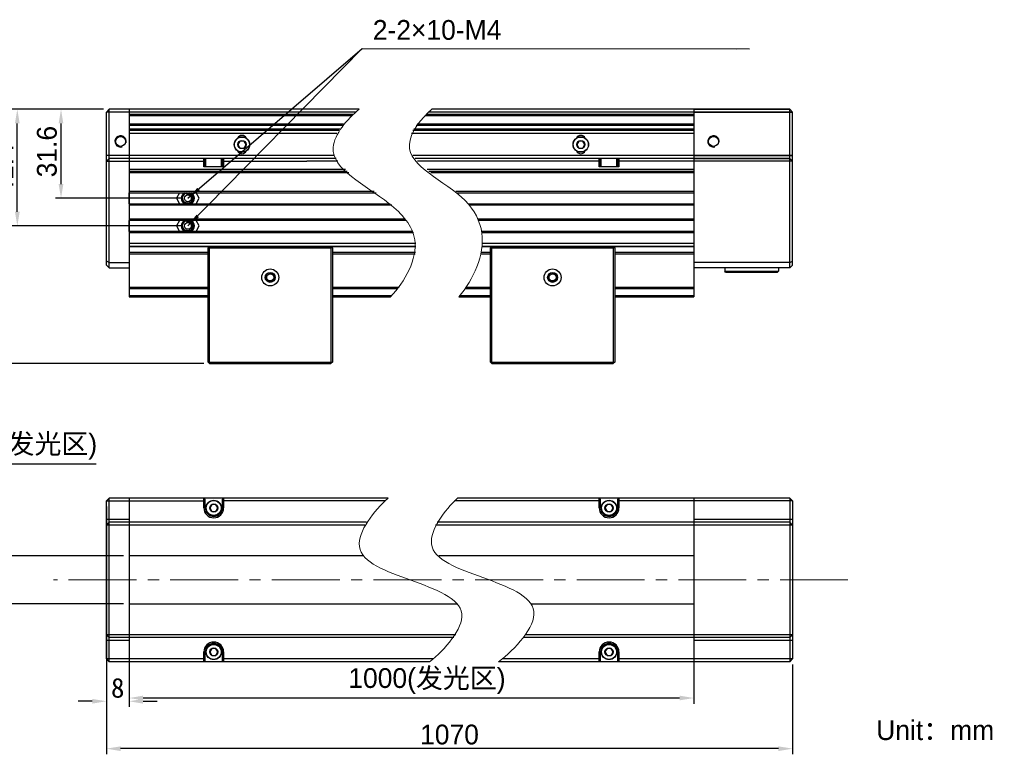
# Model space of a CAD drawing. Header units: millimetres. Extents: x 36 to 301, y 54 to 189.
# Tile 2 of 2: x 127 to 301, y 54 to 185. Entities that reach past the tile are written whole.
import ezdxf

# ---------------------------------------------------------------- set-up
doc = ezdxf.new("R2010")
doc.units = ezdxf.units.MM
doc.header["$PDSIZE"] = -5
doc.linetypes.add('点画线', pattern=[18, 12, -2, 2, -2])
for name, color, linetype, lineweight in [('中心线层', 1, '点画线', 18), ('标注', 3, 'Continuous', 25), ('粗实线', 7, 'Continuous', 30), ('细实线', 7, 'Continuous', 15)]:
    doc.layers.add(name, color=color, linetype=linetype, lineweight=lineweight)
doc.dimstyles.new('CST Standard', dxfattribs={"dimtxt": 3.5, "dimasz": 2.5, "dimexe": 1, "dimexo": 1, "dimgap": 0.6, "dimtad": 1, "dimtoh": 1, "dimdsep": 46, "dimtxsty": 'Standard', "dimcen": -2.5, "dimdle": 5, "dimadec": 1, "dimazin": 2, "dimtfac": 1, "dimtofl": 0, "dimtmove": 0, "dimatfit": 0, "dimfxl": 1, "dimtolj": 1, "dimarcsym": 0})

# ---------------------------------------------------------------- blocks, each defined once
blk = doc.blocks.new('*X1')
at = {"layer": 'Defpoints', "color": 0}
for p in [(119.39, 89.58), (145.99, 89.58), (145.99, 81.08)]:
    blk.add_point(p, dxfattribs=at)
at = {"layer": '标注', "color": 9, "linetype": 'Continuous', "lineweight": -2, "ltscale": 3}
for p, q in [((117.29, 92.08), (117.29, 105.93)), ((117.29, 105.93), (140.16, 105.93)), ((117.29, 78.58), (117.29, 76.08))]:
    blk.add_line(p, q, dxfattribs=at)
at = {"layer": '标注', "color": 0, "linetype": 'Continuous', "lineweight": -2, "ltscale": 3}
for p, q in [((144.99, 89.58), (116.29, 89.58)), ((144.99, 81.08), (116.29, 81.08))]:
    blk.add_line(p, q, dxfattribs=at)
at = {"layer": '标注', "color": 9}
for points in [[(116.88, 92.08), (117.71, 92.08), (117.29, 89.58)], [(117.71, 78.58), (116.88, 78.58), (117.29, 81.08)]]:
    blk.add_solid(points, dxfattribs=at)
at = {"layer": '标注', "color": 7, "insert": (129.03, 108.94), "char_height": 3.5, "attachment_point": 5}
blk.add_mtext('\\A1;{\\fFZLanTingHei-R-GBK|b0|i0|c134|p2;\\C0;17(发光区)}', dxfattribs=at)
blk = doc.blocks.new('*X2')
at = {"layer": 'Defpoints', "color": 0}
for p in [(145.99, 89.58), (245.99, 89.58), (145.99, 64.4)]:
    blk.add_point(p, dxfattribs=at)
at = {"layer": '标注', "color": 0, "linetype": 'Continuous', "lineweight": -2, "ltscale": 3}
for p, q in [((145.99, 88.58), (145.99, 63.4)), ((245.99, 88.58), (245.99, 63.4))]:
    blk.add_line(p, q, dxfattribs=at)
at = {"layer": '标注', "color": 9, "linetype": 'Continuous', "lineweight": -2, "ltscale": 3}
blk.add_line((243.49, 64.4), (148.49, 64.4), dxfattribs=at)
at = {"layer": '标注', "color": 9}
for points in [[(148.49, 64.82), (148.49, 63.99), (145.99, 64.4)], [(243.49, 63.99), (243.49, 64.82), (245.99, 64.4)]]:
    blk.add_solid(points, dxfattribs=at)
at = {"layer": '标注', "color": 7, "insert": (198.75, 67.41), "char_height": 3.5, "attachment_point": 5}
blk.add_mtext('\\A1;{\\fFZLanTingHei-R-GBK|b0|i0|c134|p2;\\C0;1000(发光区)}', dxfattribs=at)
blk = doc.blocks.new('*X3')
at = {"layer": 'Defpoints', "color": 0}
for p in [(126.21, 168.73), (142.49, 168.73), (156.41, 148.06)]:
    blk.add_point(p, dxfattribs=at)
at = {"layer": '标注', "color": 0, "linetype": 'Continuous', "lineweight": -2, "ltscale": 3}
for p, q in [((141.49, 168.73), (125.21, 168.73)), ((155.41, 148.06), (125.21, 148.06))]:
    blk.add_line(p, q, dxfattribs=at)
at = {"layer": '标注', "color": 9, "linetype": 'Continuous', "lineweight": -2, "ltscale": 3}
blk.add_line((126.21, 150.56), (126.21, 166.23), dxfattribs=at)
at = {"layer": '标注', "color": 9}
for points in [[(126.63, 166.23), (125.79, 166.23), (126.21, 168.73)], [(125.79, 150.56), (126.63, 150.56), (126.21, 148.06)]]:
    blk.add_solid(points, dxfattribs=at)
at = {"layer": '标注', "color": 7, "insert": (123.75, 158.13), "char_height": 3.5, "attachment_point": 5, "rotation": 90}
blk.add_mtext('\\A1;\\A1;{\\fFZLanTingHei-R-GBK|b0|i0|c134|p2;\\C0;41.4}', dxfattribs=at)
blk = doc.blocks.new('*X4')
at = {"layer": 'Defpoints', "color": 0}
for p in [(142.49, 168.73), (119.24, 123.68), (160.24, 123.68)]:
    blk.add_point(p, dxfattribs=at)
at = {"layer": '标注', "color": 0, "linetype": 'Continuous', "lineweight": -2, "ltscale": 3}
for p, q in [((141.49, 168.73), (118.24, 168.73)), ((159.24, 123.68), (118.24, 123.68))]:
    blk.add_line(p, q, dxfattribs=at)
at = {"layer": '标注', "color": 9, "linetype": 'Continuous', "lineweight": -2, "ltscale": 3}
blk.add_line((119.24, 166.23), (119.24, 126.18), dxfattribs=at)
at = {"layer": '标注', "color": 9}
for points in [[(119.65, 166.23), (118.82, 166.23), (119.24, 168.73)], [(118.82, 126.18), (119.65, 126.18), (119.24, 123.68)]]:
    blk.add_solid(points, dxfattribs=at)
at = {"layer": '标注', "color": 7, "insert": (116.74, 148.52), "char_height": 3.5, "attachment_point": 5, "rotation": 90}
blk.add_mtext('\\A1;\\A1;{\\fFZLanTingHei-R-GBK|b0|i0|c134|p2;\\C0;90.1}', dxfattribs=at)
blk = doc.blocks.new('*X5')
at = {"layer": 'Defpoints', "color": 0}
for p in [(133.95, 168.73), (142.49, 168.73), (156.41, 152.96)]:
    blk.add_point(p, dxfattribs=at)
at = {"layer": '标注', "color": 0, "linetype": 'Continuous', "lineweight": -2, "ltscale": 3}
for p, q in [((141.49, 168.73), (132.95, 168.73)), ((155.41, 152.96), (132.95, 152.96))]:
    blk.add_line(p, q, dxfattribs=at)
at = {"layer": '标注', "color": 9, "linetype": 'Continuous', "lineweight": -2, "ltscale": 3}
blk.add_line((133.95, 155.46), (133.95, 166.23), dxfattribs=at)
at = {"layer": '标注', "color": 9}
for points in [[(134.36, 166.23), (133.53, 166.23), (133.95, 168.73)], [(133.53, 155.46), (134.36, 155.46), (133.95, 152.96)]]:
    blk.add_solid(points, dxfattribs=at)
at = {"layer": '标注', "color": 7, "insert": (131.46, 161.23), "char_height": 3.5, "attachment_point": 5, "rotation": 90}
blk.add_mtext('\\A1;\\A1;{\\fFZLanTingHei-R-GBK|b0|i0|c134|p2;\\C0;31.6}', dxfattribs=at)
blk = doc.blocks.new('*X6')
at = {"layer": '标注', "linetype": 'Continuous', "ltscale": 3}
blk.add_hatch(color=9, dxfattribs=at).paths.add_polyline_path([(156.41, 148.06), (157.94, 150.06), (158.39, 149.62)], flags=0)
at = {"layer": '标注', "color": 9, "linetype": 'Continuous', "ltscale": 3}
for p, q in [((156.41, 148.06), (187.25, 179.5)), ((187.25, 179.5), (255.87, 179.42))]:
    blk.add_line(p, q, dxfattribs=at)
at = {"layer": '标注', "color": 7, "ltscale": 3}
blk.add_line((255.87, 179.42), (255.87, 179.42), dxfattribs=at)
blk = doc.blocks.new('*X7')
at = {"layer": '标注', "linetype": 'Continuous', "ltscale": 3}
blk.add_hatch(color=9, dxfattribs=at).paths.add_polyline_path([(156.41, 152.96), (158.1, 154.82), (158.51, 154.35)], flags=0)
at = {"layer": '标注', "color": 9, "linetype": 'Continuous', "ltscale": 3}
for p, q in [((156.41, 152.96), (187.25, 179.5)), ((187.25, 179.5), (253.62, 179.42))]:
    blk.add_line(p, q, dxfattribs=at)
at = {"layer": '标注', "color": 7, "ltscale": 3}
blk.add_line((253.62, 179.42), (253.62, 179.42), dxfattribs=at)
blk = doc.blocks.new('*X8')
at = {"layer": 'Defpoints', "color": 0}
for p in [(141.99, 99.33), (263.49, 71.33), (141.99, 55.43)]:
    blk.add_point(p, dxfattribs=at)
at = {"layer": '标注', "color": 0, "linetype": 'Continuous', "lineweight": -2, "ltscale": 3}
for p, q in [((141.99, 98.33), (141.99, 54.43)), ((263.49, 70.33), (263.49, 54.43))]:
    blk.add_line(p, q, dxfattribs=at)
at = {"layer": '标注', "color": 9, "linetype": 'Continuous', "lineweight": -2, "ltscale": 3}
blk.add_line((260.99, 55.43), (144.49, 55.43), dxfattribs=at)
at = {"layer": '标注', "color": 9}
for points in [[(144.49, 55.84), (144.49, 55.01), (141.99, 55.43)], [(260.99, 55.01), (260.99, 55.84), (263.49, 55.43)]]:
    blk.add_solid(points, dxfattribs=at)
at = {"layer": '标注', "color": 7, "insert": (202.74, 57.91), "char_height": 3.5, "attachment_point": 5}
blk.add_mtext('\\A1;{\\fFZLanTingHei-R-GBK|b0|i0|c134|p2;\\C0;1070}', dxfattribs=at)
blk = doc.blocks.new('*X12')
at = {"layer": 'Defpoints', "color": 0}
for p in [(141.99, 71.33), (145.99, 71.33), (141.99, 63.83)]:
    blk.add_point(p, dxfattribs=at)
at = {"layer": '标注', "color": 0, "linetype": 'Continuous', "lineweight": -2, "ltscale": 3}
for p, q in [((141.99, 70.33), (141.99, 62.83)), ((145.99, 70.33), (145.99, 62.83))]:
    blk.add_line(p, q, dxfattribs=at)
at = {"layer": '标注', "color": 9, "linetype": 'Continuous', "lineweight": -2, "ltscale": 3}
for p, q in [((139.49, 63.83), (136.99, 63.83)), ((148.49, 63.83), (150.99, 63.83))]:
    blk.add_line(p, q, dxfattribs=at)
at = {"layer": '标注', "color": 9}
for points in [[(139.49, 63.41), (139.49, 64.24), (141.99, 63.83)], [(148.49, 64.24), (148.49, 63.41), (145.99, 63.83)]]:
    blk.add_solid(points, dxfattribs=at)
at = {"layer": '标注', "color": 7, "insert": (143.99, 66.18), "char_height": 3.5, "attachment_point": 5}
blk.add_mtext('\\A1;8', dxfattribs=at)

msp = doc.modelspace()

# ---------------------------------------------------------------- linework, layer by layer
at = {"layer": '中心线层', "color": 0}
msp.add_line((273.2989, 85.3263), (132.6183, 85.3263), dxfattribs=at)
at = {"layer": '标注', "color": 0, "ltscale": 3}
for p, q in [((145.9923, 151.981), (145.9923, 153.931)), ((145.9923, 147.081), (145.9923, 149.031))]:
    msp.add_line(p, q, dxfattribs=at)
at = {"layer": '粗实线', "color": 0, "linetype": 'Continuous'}
for p, q in [((141.9923, 168.231), (142.4923, 168.731)), ((141.9923, 141.1048), (141.9923, 168.231)), ((186.1466, 168.231), (141.9923, 168.231)), ((142.4923, 140.6048), (142.4923, 168.731)), ((186.7517, 168.731), (142.4923, 168.731)), ((145.9923, 168.731), (145.9923, 135.481)), ((145.9923, 167.856), (185.7167, 167.856)), ((145.9923, 167.606), (185.4416, 167.606)), ((198.3938, 167.606), (245.9923, 167.606)), ((198.6536, 167.856), (245.9923, 167.856)), ((263.4923, 168.231), (199.0608, 168.231)), ((262.9923, 168.731), (199.6358, 168.731)), ((245.9923, 168.731), (245.9923, 135.481)), ((183.9865, 166.106), (145.9923, 166.106)), ((183.7778, 165.856), (145.9923, 165.856)), ((245.9923, 165.856), (196.8472, 165.856)), ((245.9923, 166.106), (197.0375, 166.106)), ((183.3008, 165.231), (145.9923, 165.231)), ((183.1287, 164.981), (145.9923, 164.981)), ((145.9923, 164.481), (182.8181, 164.481)), ((195.9923, 164.481), (245.9923, 164.481)), ((245.9923, 164.981), (196.2695, 164.981)), ((245.9923, 165.231), (196.42, 165.231)), ((165.6335, 163.1062), (165.2748, 162.4848)), ((165.2748, 162.4848), (165.6335, 161.8634)), ((166.351, 163.1062), (165.6335, 163.1062)), ((166.7098, 162.4848), (166.351, 163.1062)), ((166.351, 161.8634), (166.7098, 162.4848)), ((225.6335, 163.1062), (225.2748, 162.4848)), ((225.2748, 162.4848), (225.6335, 161.8634)), ((226.351, 163.1062), (225.6335, 163.1062)), ((226.7098, 162.4848), (226.351, 163.1062)), ((226.351, 161.8634), (226.7098, 162.4848)), ((182.3885, 160.531), (141.9923, 160.531)), ((165.6335, 161.8634), (166.351, 161.8634)), ((263.4923, 160.531), (196.2569, 160.531)), ((225.6335, 161.8634), (226.351, 161.8634)), ((141.9923, 159.531), (142.4923, 160.031)), ((141.9923, 159.531), (159.4923, 159.531)), ((159.6673, 160.031), (142.4923, 160.031)), ((159.2423, 158.531), (159.2423, 160.031)), ((159.4923, 159.781), (159.2423, 160.031)), ((159.4923, 158.531), (159.4923, 159.781)), ((159.4923, 159.781), (159.6173, 159.781)), ((159.6173, 159.981), (159.6673, 160.031)), ((159.6173, 158.531), (159.6173, 159.981)), ((162.3673, 159.981), (159.6173, 159.981)), ((162.3173, 160.031), (159.6673, 160.031)), ((177.3173, 160.031), (162.3173, 160.031)), ((162.3673, 159.981), (162.3173, 160.031)), ((162.3673, 158.531), (162.3673, 159.981)), ((162.3673, 159.781), (162.4923, 159.781)), ((162.4923, 159.781), (162.7423, 160.031)), ((162.4923, 159.781), (162.4923, 158.531)), ((162.4923, 159.531), (177.4923, 159.531)), ((162.7423, 160.031), (162.7423, 158.531)), ((182.6453, 160.031), (177.3173, 160.031)), ((182.9717, 159.531), (177.4923, 159.531)), ((214.6673, 160.031), (196.6333, 160.031)), ((214.4923, 159.531), (197.0799, 159.531)), ((229.4923, 159.531), (214.4923, 159.531)), ((229.6673, 160.031), (214.6673, 160.031)), ((229.4923, 159.781), (229.2423, 160.031)), ((229.2423, 158.531), (229.2423, 160.031)), ((229.4923, 159.781), (229.6173, 159.781)), ((229.4923, 158.531), (229.4923, 159.781)), ((229.6173, 159.981), (229.6673, 160.031)), ((232.3673, 159.981), (229.6173, 159.981)), ((229.6173, 158.531), (229.6173, 159.981)), ((232.3173, 160.031), (229.6673, 160.031)), ((232.3673, 159.981), (232.3173, 160.031)), ((262.9923, 160.031), (232.3173, 160.031)), ((232.3673, 158.531), (232.3673, 159.981)), ((232.3673, 159.781), (232.4923, 159.781)), ((232.4923, 159.781), (232.7423, 160.031)), ((232.4923, 159.781), (232.4923, 158.531)), ((263.4923, 159.531), (232.4923, 159.531)), ((232.7423, 160.031), (232.7423, 158.531)), ((184.3297, 158.031), (145.9923, 158.031)), ((145.9923, 157.781), (184.6044, 157.781)), ((145.9923, 157.531), (184.8909, 157.531)), ((162.7423, 158.531), (159.2423, 158.531)), ((245.9923, 158.031), (198.7648, 158.031)), ((199.0838, 157.781), (245.9923, 157.781)), ((199.4103, 157.531), (245.9923, 157.531)), ((232.7423, 158.531), (229.2423, 158.531)), ((189.3789, 154.181), (145.9923, 154.181)), ((145.9923, 153.931), (189.7249, 153.931)), ((245.9923, 154.181), (203.8599, 154.181)), ((204.1565, 153.931), (245.9923, 153.931)), ((145.9923, 151.981), (192.2449, 151.981)), ((192.5354, 151.731), (145.9923, 151.731)), ((206.12, 151.981), (245.9923, 151.981)), ((245.9923, 151.731), (206.3242, 151.731)), ((194.901, 149.281), (145.9923, 149.281)), ((195.0912, 149.031), (145.9923, 149.031)), ((245.9923, 149.281), (207.8328, 149.281)), ((245.9923, 149.031), (207.9409, 149.031)), ((196.234, 147.081), (145.9923, 147.081)), ((196.336, 146.831), (145.9923, 146.831)), ((245.9923, 147.081), (208.52, 147.081)), ((245.9923, 146.831), (208.5615, 146.831)), ((145.9923, 144.981), (196.7689, 144.981)), ((208.653, 144.981), (245.9923, 144.981)), ((145.9923, 144.481), (196.7921, 144.481)), ((160.1584, 144.3472), (145.9923, 144.3472)), ((145.9923, 143.381), (159.9923, 143.381)), ((145.9923, 143.131), (159.9923, 143.131)), ((160.2423, 144.431), (159.9923, 144.181)), ((159.9923, 123.931), (159.9923, 144.181)), ((160.2423, 144.181), (160.1173, 144.306)), ((160.2423, 144.431), (181.7423, 144.431)), ((160.2423, 123.931), (160.2423, 144.181)), ((160.2423, 144.181), (181.7423, 144.181)), ((181.7423, 144.431), (181.9923, 144.181)), ((181.8673, 144.306), (181.7423, 144.181)), ((181.7423, 144.181), (181.7423, 123.931)), ((196.7921, 144.3472), (181.8262, 144.3472)), ((181.9923, 144.181), (181.9923, 123.931)), ((181.9923, 143.381), (196.7192, 143.381)), ((181.9923, 143.131), (196.6805, 143.131)), ((208.4058, 143.131), (209.9923, 143.131)), ((208.4573, 143.381), (209.9923, 143.381)), ((210.1584, 144.3472), (208.604, 144.3472)), ((208.6175, 144.481), (245.9923, 144.481)), ((210.2423, 144.431), (209.9923, 144.181)), ((209.9923, 123.931), (209.9923, 144.181)), ((210.2423, 144.181), (210.1173, 144.306)), ((210.2423, 144.431), (231.7423, 144.431)), ((210.2423, 144.181), (231.7423, 144.181)), ((210.2423, 123.931), (210.2423, 144.181)), ((231.7423, 144.431), (231.9923, 144.181)), ((231.8673, 144.306), (231.7423, 144.181)), ((231.7423, 144.181), (231.7423, 123.931)), ((245.9923, 144.3472), (231.8262, 144.3472)), ((231.9923, 144.181), (231.9923, 123.931)), ((231.9923, 143.381), (245.9923, 143.381)), ((231.9923, 143.131), (245.9923, 143.131)), ((142.4923, 141.6048), (141.9923, 141.8119)), ((142.4923, 141.6048), (145.9923, 141.6048)), ((142.4923, 140.6048), (141.9923, 141.1048)), ((142.4923, 140.6048), (145.9923, 140.6048)), ((145.9923, 137.231), (159.9923, 137.231)), ((145.9923, 136.981), (159.9923, 136.981)), ((181.9923, 137.231), (193.8011, 137.231)), ((181.9923, 136.981), (193.6046, 136.981)), ((205.5545, 136.981), (209.9923, 136.981)), ((205.7275, 137.231), (209.9923, 137.231)), ((231.9923, 137.231), (245.9923, 137.231)), ((231.9923, 136.981), (245.9923, 136.981)), ((145.9923, 135.7223), (159.9923, 135.7223)), ((145.9923, 135.481), (159.9923, 135.481)), ((181.9923, 135.7223), (192.527, 135.7223)), ((181.9923, 135.481), (192.3034, 135.481)), ((204.4115, 135.481), (209.9923, 135.481)), ((204.6078, 135.7223), (209.9923, 135.7223)), ((231.9923, 135.7223), (245.9923, 135.7223)), ((231.9923, 135.481), (245.9923, 135.481)), ((159.9923, 123.931), (160.2423, 123.681)), ((160.2423, 123.931), (160.1173, 123.806)), ((160.2423, 123.931), (181.7423, 123.931)), ((181.9923, 123.931), (181.7423, 123.681)), ((181.8673, 123.806), (181.7423, 123.931)), ((209.9923, 123.931), (210.2423, 123.681)), ((210.2423, 123.931), (210.1173, 123.806)), ((210.2423, 123.931), (231.7423, 123.931)), ((231.8673, 123.806), (231.7423, 123.931)), ((231.9923, 123.931), (231.7423, 123.681)), ((160.2423, 123.681), (181.7423, 123.681)), ((210.2423, 123.681), (231.7423, 123.681)), ((141.9923, 99.3263), (142.4923, 99.8263)), ((142.4923, 70.8263), (142.4923, 99.8263)), ((191.8836, 99.8263), (142.4923, 99.8263)), ((145.9923, 99.8263), (145.9923, 70.8263)), ((159.2423, 98.0763), (159.2423, 99.8263)), ((159.4923, 99.5763), (159.2423, 99.8263)), ((159.4923, 98.0763), (159.4923, 99.5763)), ((162.4923, 99.5763), (162.7423, 99.8263)), ((162.4923, 99.5763), (162.4923, 98.0763)), ((162.7423, 99.8263), (162.7423, 98.0763)), ((262.9923, 99.8263), (204.1682, 99.8263)), ((229.4923, 99.5763), (229.2423, 99.8263)), ((229.2423, 98.0763), (229.2423, 99.8263)), ((229.4923, 98.0763), (229.4923, 99.5763)), ((232.4923, 99.5763), (232.7423, 99.8263)), ((232.4923, 99.5763), (232.4923, 98.0763)), ((232.7423, 99.8263), (232.7423, 98.0763)), ((245.9923, 99.8263), (245.9923, 70.8263)), ((263.4923, 99.3263), (262.9923, 99.8263)), ((262.9923, 99.8263), (262.9923, 70.8263)), ((141.9923, 71.3263), (141.9923, 99.3263)), ((141.9923, 99.3263), (159.4923, 99.3263)), ((159.2423, 98.0763), (159.4923, 98.0763)), ((160.6335, 98.6977), (160.2748, 98.0763)), ((160.2748, 98.0763), (160.6335, 97.455)), ((161.351, 98.6977), (160.6335, 98.6977)), ((161.7098, 98.0763), (161.351, 98.6977)), ((161.351, 97.455), (161.7098, 98.0763)), ((174.4923, 99.3263), (162.4923, 99.3263)), ((162.7423, 98.0763), (162.4923, 98.0763)), ((191.3365, 99.3263), (174.4923, 99.3263)), ((217.4923, 99.3263), (203.6448, 99.3263)), ((229.4923, 99.3263), (217.4923, 99.3263)), ((229.2423, 98.0763), (229.4923, 98.0763)), ((230.6335, 98.6977), (230.2748, 98.0763)), ((230.2748, 98.0763), (230.6335, 97.455)), ((231.351, 98.6977), (230.6335, 98.6977)), ((231.7098, 98.0763), (231.351, 98.6977)), ((231.351, 97.455), (231.7098, 98.0763)), ((263.4923, 99.3263), (232.4923, 99.3263)), ((232.7423, 98.0763), (232.4923, 98.0763)), ((263.4923, 99.3263), (263.4923, 71.3263)), ((145.9923, 96.0512), (141.9923, 96.0512)), ((160.6335, 97.455), (161.351, 97.455)), ((230.6335, 97.455), (231.351, 97.455)), ((263.4923, 96.0512), (245.9923, 96.0512)), ((141.9923, 95.0512), (142.4923, 95.5512)), ((187.7309, 95.0512), (141.9923, 95.0512)), ((188.0479, 95.5512), (142.4923, 95.5512)), ((263.4923, 95.0512), (200.2477, 95.0512)), ((262.9923, 95.5512), (200.5359, 95.5512)), ((263.4923, 95.0512), (262.9923, 95.5512)), ((187.597, 89.5763), (145.9923, 89.5763)), ((245.9923, 89.5763), (200.8248, 89.5763)), ((145.9923, 81.0763), (204.0394, 81.0763)), ((217.1755, 81.0763), (245.9923, 81.0763)), ((141.9923, 75.6015), (142.4923, 75.1015)), ((203.8792, 75.6015), (141.9923, 75.6015)), ((203.5285, 75.1015), (142.4923, 75.1015)), ((262.9923, 75.1015), (215.9588, 75.1015)), ((263.4923, 75.6015), (216.3409, 75.6015)), ((263.4923, 75.6015), (262.9923, 75.1015)), ((145.9923, 74.6015), (141.9923, 74.6015)), ((263.4923, 74.6015), (245.9923, 74.6015)), ((159.2423, 70.8263), (159.2423, 72.5763)), ((159.2423, 72.5763), (159.4923, 72.5763)), ((159.4923, 71.0763), (159.4923, 72.5763)), ((160.6335, 73.1977), (160.2748, 72.5763)), ((160.2748, 72.5763), (160.6335, 71.955)), ((161.351, 73.1977), (160.6335, 73.1977)), ((160.6335, 71.955), (161.351, 71.955)), ((161.7098, 72.5763), (161.351, 73.1977)), ((161.351, 71.955), (161.7098, 72.5763)), ((162.4923, 72.5763), (162.4923, 71.0763)), ((162.7423, 72.5763), (162.4923, 72.5763)), ((162.7423, 72.5763), (162.7423, 70.8263)), ((229.2423, 72.5763), (229.4923, 72.5763)), ((229.2423, 70.8263), (229.2423, 72.5763)), ((229.4923, 71.0763), (229.4923, 72.5763)), ((230.6335, 73.1977), (230.2748, 72.5763)), ((230.2748, 72.5763), (230.6335, 71.955)), ((231.351, 73.1977), (230.6335, 73.1977)), ((230.6335, 71.955), (231.351, 71.955)), ((231.7098, 72.5763), (231.351, 73.1977)), ((231.351, 71.955), (231.7098, 72.5763)), ((232.7423, 72.5763), (232.4923, 72.5763)), ((232.4923, 72.5763), (232.4923, 71.0763)), ((232.7423, 72.5763), (232.7423, 70.8263)), ((159.4923, 71.3263), (141.9923, 71.3263)), ((141.9923, 71.3263), (142.4923, 70.8263)), ((199.226, 70.8263), (142.4923, 70.8263)), ((159.2423, 70.8263), (159.4923, 71.0763)), ((174.4923, 71.3263), (162.4923, 71.3263)), ((162.7423, 70.8263), (162.4923, 71.0763)), ((194.2423, 71.3263), (174.4923, 71.3263)), ((199.8418, 71.3263), (194.2423, 71.3263)), ((262.9923, 70.8263), (211.4251, 70.8263)), ((214.4923, 71.3263), (212.0684, 71.3263)), ((229.4923, 71.3263), (214.4923, 71.3263)), ((229.2423, 70.8263), (229.4923, 71.0763)), ((263.4923, 71.3263), (232.4923, 71.3263)), ((232.7423, 70.8263), (232.4923, 71.0763)), ((263.4923, 71.3263), (262.9923, 70.8263))]:
    msp.add_line(p, q, dxfattribs=at)
at = {"layer": '粗实线', "color": 0}
for p, q in [((245.9923, 168.731), (262.9923, 168.731)), ((245.9923, 168.231), (263.4923, 168.231)), ((262.9923, 140.6048), (262.9923, 168.731)), ((263.4923, 168.231), (262.9923, 168.731)), ((263.4923, 141.1048), (263.4923, 168.231)), ((245.9923, 160.531), (263.4923, 160.531)), ((245.9923, 160.031), (262.9923, 160.031)), ((263.4923, 159.531), (245.9923, 159.5311)), ((263.4923, 159.531), (262.9923, 160.031)), ((154.9549, 153.931), (154.392, 152.956)), ((156.856, 153.8507), (156.8584, 153.8496)), ((158.4334, 152.956), (157.8705, 153.931)), ((154.392, 152.956), (154.9549, 151.981)), ((157.8705, 151.981), (158.4334, 152.956)), ((154.9549, 149.031), (154.392, 148.056)), ((156.856, 148.9507), (156.8584, 148.9496)), ((158.4334, 148.056), (157.8705, 149.031)), ((154.392, 148.056), (154.9549, 147.081)), ((157.8705, 147.081), (158.4334, 148.056)), ((262.9923, 141.6048), (245.9923, 141.6048)), ((262.9923, 141.6048), (263.4923, 141.8119)), ((262.9923, 140.6048), (245.9923, 140.6048)), ((251.4923, 140.6048), (251.4923, 140.0298)), ((251.6423, 139.8798), (251.4923, 140.0298)), ((251.4923, 140.0298), (260.9923, 140.0298)), ((251.6423, 139.8798), (260.8422, 139.8798)), ((260.8423, 139.8798), (260.9923, 140.0298)), ((260.9923, 140.6048), (260.9923, 140.0298)), ((262.9923, 140.6048), (263.4923, 141.1048))]:
    msp.add_line(p, q, dxfattribs=at)
for centre, radius in [((144.4923, 163.031), 0.875), ((249.4923, 163.031), 0.875), ((156.4127, 152.956), 0.6), ((156.4127, 148.056), 0.6)]:
    msp.add_circle(centre, radius, dxfattribs=at)
at = {"layer": '粗实线', "color": 0, "linetype": 'Continuous'}
for centre, radius in [((165.9923, 162.4848), 1.375), ((165.9923, 162.4848), 1.325), ((165.9923, 162.4848), 0.7175), ((225.9923, 162.4848), 1.375), ((225.9923, 162.4848), 1.325), ((225.9923, 162.4848), 0.7175), ((170.9923, 138.931), 1.5), ((170.9923, 138.931), 0.875), ((170.9923, 138.931), 0.625), ((220.9923, 138.931), 1.5), ((220.9923, 138.931), 0.875), ((220.9923, 138.931), 0.625), ((160.9923, 98.0763), 1.375), ((160.9923, 98.0763), 1.325), ((230.9923, 98.0763), 1.375), ((230.9923, 98.0763), 1.325), ((160.9923, 98.0763), 0.7175), ((230.9923, 98.0763), 0.7175), ((160.9923, 72.5763), 1.375), ((160.9923, 72.5763), 1.325), ((160.9923, 72.5763), 0.7175), ((230.9923, 72.5763), 1.375), ((230.9923, 72.5763), 1.325), ((230.9923, 72.5763), 0.7175)]:
    msp.add_circle(centre, radius, dxfattribs=at)
at = {"layer": '粗实线', "color": 0}
for centre, radius, start, end in [((144.4923, 163.031), 1, 345, 285), ((249.4923, 163.031), 1, 345, 285), ((156.4127, 152.956), 1.15, 122.023983, 237.976017), ((156.4127, 152.956), 1, 102.838567, 257.161433), ((156.4127, 152.956), 0.7873, 49.620725, 108.545457), ((156.4127, 152.956), 1, 282.838566, 77.161434), ((156.4448, 152.9412), 0.9981, 65.27709, 65.522589), ((156.4455, 152.9426), 0.9966, 63.094722, 65.277616), ((156.4119, 152.9552), 0.7884, 46.190852, 49.615885), ((156.4127, 152.956), 1.15, 302.023866, 57.976134), ((156.4127, 148.056), 1.15, 122.023982, 237.976018), ((156.4127, 148.056), 1, 102.83857, 257.161426), ((156.4127, 148.056), 0.7873, 49.620725, 108.545457), ((156.4127, 148.056), 1, 282.838569, 77.161433), ((156.4448, 148.0412), 0.9981, 65.27709, 65.522589), ((156.4455, 148.0426), 0.9966, 63.094722, 65.277616), ((156.4119, 148.0552), 0.7884, 46.190852, 49.615885), ((156.4127, 148.056), 1.15, 302.023866, 57.976134)]:
    msp.add_arc(centre, radius, start, end, dxfattribs=at)
at = {"layer": '粗实线', "color": 0, "linetype": 'Continuous'}
for centre, radius, start, end in [((165.9923, 163.231), 0.875, 26.571938, 153.428062), ((225.9923, 163.231), 0.875, 26.571938, 153.428062), ((165.9923, 161.731), 0.875, 205.655746, 334.344254), ((225.9923, 161.731), 0.875, 205.655746, 334.344254), ((160.9923, 98.0763), 1.75, 180, 0), ((160.9923, 98.0763), 1.5, 180, 0), ((230.9923, 98.0763), 1.75, 180, 360), ((230.9923, 98.0763), 1.5, 180, 360), ((160.9923, 72.5763), 1.75, 0, 180), ((160.9923, 72.5763), 1.5, 0, 180), ((230.9923, 72.5763), 1.75, 0, 180), ((230.9923, 72.5763), 1.5, 0, 180)]:
    msp.add_arc(centre, radius, start, end, dxfattribs=at)
at = {"layer": '粗实线', "color": 0}
for points, knots in [([(155.486, 152.956), (155.4829, 153.0373), (155.4983, 153.2013), (155.5841, 153.4323), (155.7262, 153.6339), (155.9147, 153.7927), (156.1203, 153.891), (156.262, 153.9231), (156.3246, 153.931)], [0, 0, 0, 0, 424.99099052, 849.98432093, 1274.99960678, 1700.0470265, 2125.11493875, 2454.08731703, 2454.08731703, 2454.08731703, 2454.08731703]), ([(156.1623, 153.7024), (156.1602, 153.7013), (156.1572, 153.6997), (156.1532, 153.6973), (156.1503, 153.6954), (156.1474, 153.6934), (156.1452, 153.6915), (156.1429, 153.6892), (156.1444, 153.6875), (156.1466, 153.6875), (156.1493, 153.6875), (156.1528, 153.688), (156.1562, 153.6886), (156.1608, 153.6894), (156.1665, 153.6907), (156.1757, 153.6928), (156.1872, 153.6955), (156.2056, 153.6999), (156.2286, 153.7051), (156.2564, 153.7107), (156.2844, 153.7155), (156.3125, 153.7195), (156.3313, 153.7216), (156.3407, 153.7225)], [0, 0, 0, 0, 251.08029865, 376.05544884, 500.33781147, 623.5706245, 743.54899609, 848.74129423, 894.10466645, 952.6102705, 1073.75390808, 1198.36719061, 1324.04283723, 1450.25205115, 1703.53162733, 1957.43173574, 2466.12262428, 2975.40691338, 3994.74066445, 5014.5270642, 6034.5047939, 7054.56753044, 8074.66347806, 8074.66347806, 8074.66347806, 8074.66347806]), ([(157.3736, 153.2329), (157.3493, 153.2886), (157.2903, 153.3958), (157.1733, 153.5368), (157.0313, 153.6528), (156.8693, 153.7384), (156.6933, 153.7893), (156.5106, 153.8022), (156.3296, 153.7754), (156.2157, 153.7309), (156.1623, 153.7024)], [0, 0, 0, 0, 402.67533456, 805.13869851, 1207.39619944, 1609.40845851, 2011.14833748, 2412.5911436, 2813.65409348, 3214.36446808, 3214.36446808, 3214.36446808, 3214.36446808]), ([(156.3407, 153.7225), (156.3959, 153.7276), (156.5077, 153.7274), (156.6716, 153.6929), (156.825, 153.6256), (156.916, 153.5607), (156.9577, 153.5242)], [0, 0, 0, 0, 429.20233583, 858.29146789, 1287.3116454, 1716.26944407, 1716.26944407, 1716.26944407, 1716.26944407]), ([(156.5717, 153.931), (156.5889, 153.9289), (156.6867, 153.9139), (156.7819, 153.8842), (156.856, 153.8507)], [0, 0, 0, 0, 169.815634, 969.1826114, 969.1826114, 969.1826114, 969.1826114]), ([(156.9577, 153.5242), (157.0382, 153.4536), (157.1714, 153.2774), (157.2238, 153.063), (157.2285, 152.956)], [0, 0, 0, 0, 483.90674862, 967.93585731, 967.93585731, 967.93585731, 967.93585731]), ([(157.2285, 152.956), (157.2309, 152.8991), (157.2239, 152.7844), (157.1779, 152.6186), (157.099, 152.4656), (156.9907, 152.3319), (156.8577, 152.2228), (156.7056, 152.1424), (156.5405, 152.0938), (156.3692, 152.0785), (156.1981, 152.097), (156.0339, 152.1482), (155.8826, 152.23), (155.7058, 152.375), (155.5416, 152.6153), (155.4903, 152.8426), (155.486, 152.956)], [0, 0, 0, 0, 339.48545597, 678.97854665, 1018.49991476, 1358.00803283, 1697.52517493, 2037.05481164, 2376.59702544, 2716.14887435, 3055.71001321, 3395.29603219, 3734.89816234, 4074.49684254, 4750.68995131, 5427.00899817, 5427.00899817, 5427.00899817, 5427.00899817]), ([(155.486, 148.056), (155.4829, 148.1373), (155.4983, 148.3013), (155.5841, 148.5323), (155.7262, 148.7339), (155.9147, 148.8927), (156.1203, 148.991), (156.262, 149.0231), (156.3246, 149.031)], [0, 0, 0, 0, 418.53565999, 837.07362433, 1255.63321062, 1674.22444269, 2092.83585602, 2416.81023995, 2416.81023995, 2416.81023995, 2416.81023995]), ([(156.1623, 148.8024), (156.1602, 148.8013), (156.1572, 148.7997), (156.1532, 148.7973), (156.1503, 148.7954), (156.1474, 148.7934), (156.1452, 148.7915), (156.1429, 148.7892), (156.1444, 148.7875), (156.1466, 148.7875), (156.1493, 148.7875), (156.1528, 148.788), (156.1562, 148.7886), (156.1608, 148.7894), (156.1665, 148.7907), (156.1757, 148.7928), (156.1872, 148.7955), (156.2056, 148.7999), (156.2286, 148.8051), (156.2564, 148.8107), (156.2844, 148.8155), (156.3125, 148.8195), (156.3313, 148.8216), (156.3407, 148.8225)], [0, 0, 0, 0, 247.36594897, 370.49228262, 492.93607744, 614.34584915, 732.54932391, 836.18546261, 880.87775299, 938.51785595, 1057.86935837, 1180.63917764, 1304.45564495, 1428.79778624, 1678.33047778, 1928.47452173, 2429.64010522, 2931.39031082, 3935.64457532, 4940.34479225, 5945.2335087, 6950.20597444, 7955.21115996, 7955.21115996, 7955.21115996, 7955.21115996]), ([(157.3736, 148.3329), (157.3493, 148.3886), (157.2903, 148.4958), (157.1733, 148.6368), (157.0313, 148.7528), (156.8693, 148.8384), (156.6933, 148.8893), (156.5106, 148.9022), (156.3296, 148.8754), (156.2157, 148.8309), (156.1623, 148.8024)], [0, 0, 0, 0, 396.64922767, 793.0896569, 1189.3273039, 1585.32337911, 1981.05115044, 2376.48629467, 2771.54726728, 3166.26094096, 3166.26094096, 3166.26094096, 3166.26094096]), ([(156.3407, 148.8225), (156.3959, 148.8276), (156.5077, 148.8274), (156.6716, 148.7929), (156.825, 148.7256), (156.916, 148.6607), (156.9577, 148.6242)], [0, 0, 0, 0, 422.75917027, 845.40683619, 1267.9865827, 1690.50488679, 1690.50488679, 1690.50488679, 1690.50488679]), ([(156.5717, 149.0311), (156.5889, 149.0289), (156.6867, 149.0139), (156.7819, 148.9842), (156.856, 148.9507)], [0, 0, 0, 0, 167.29213711, 954.63672918, 954.63672918, 954.63672918, 954.63672918]), ([(156.9577, 148.6242), (157.0382, 148.5536), (157.1714, 148.3774), (157.2238, 148.163), (157.2285, 148.056)], [0, 0, 0, 0, 476.71019616, 953.54093268, 953.54093268, 953.54093268, 953.54093268]), ([(157.2285, 148.056), (157.2309, 147.9991), (157.2239, 147.8844), (157.1779, 147.7186), (157.099, 147.5656), (156.9907, 147.4319), (156.8577, 147.3228), (156.7056, 147.2424), (156.5405, 147.1938), (156.3692, 147.1785), (156.1981, 147.197), (156.0339, 147.2482), (155.8826, 147.33), (155.7058, 147.475), (155.5416, 147.7153), (155.4903, 147.9426), (155.486, 148.056)], [0, 0, 0, 0, 334.42303131, 668.85358348, 1003.31199141, 1337.75734688, 1672.21159182, 2006.67814503, 2341.1570878, 2675.64552199, 3010.14310761, 3344.66520233, 3679.20316797, 4013.7377351, 4679.8474173, 5346.08115958, 5346.08115958, 5346.08115958, 5346.08115958])]:
    msp.add_open_spline(points, degree=3, knots=knots, dxfattribs=at)
at = {"layer": '细实线', "color": 0, "linetype": 'Continuous'}
for centre in [(170.9923, 138.931), (220.9923, 138.931)]:
    msp.add_arc(centre, 0.75, 165, 105, dxfattribs=at)
at = {"layer": '细实线', "color": 0, "ltscale": 3}
for points, knots in [([(186.7517, 168.731), (184.627, 167.0274), (178.3744, 159.5793), (191.1639, 153.9103), (198.7476, 145.1239), (194.8141, 138.157), (192.3034, 135.481)], [0, 0, 0, 0, 402.91408154, 1093.21045818, 1482.19169356, 2025.06927471, 2025.06927471, 2025.06927471, 2025.06927471]), ([(199.6358, 168.731), (197.7406, 167.1338), (191.9688, 159.7424), (204.9233, 155.114), (210.0953, 145.2336), (206.9598, 138.5734), (204.4115, 135.481)], [0, 0, 0, 0, 398.63621031, 1149.32505301, 1495.78054619, 2140.27415889, 2140.27415889, 2140.27415889, 2140.27415889]), ([(191.8836, 99.8263), (189.4035, 97.6153), (183.1963, 89.7912), (195.838, 85.3179), (208.6959, 80.6006), (201.8941, 72.9401), (199.226, 70.8263)], [0, 0, 0, 0, 420.89230848, 881.90563502, 1336.7988508, 1767.99953845, 1767.99953845, 1767.99953845, 1767.99953845]), ([(204.1682, 99.8263), (201.8908, 97.7042), (196.1684, 90.0893), (208.6445, 85.8276), (221.6839, 80.8767), (214.3206, 73.022), (211.4251, 70.8263)], [0, 0, 0, 0, 422.43493794, 915.00880767, 1403.6865115, 1896.82999978, 1896.82999978, 1896.82999978, 1896.82999978])]:
    msp.add_open_spline(points, degree=3, knots=knots, dxfattribs=at)

# ---------------------------------------------------------------- block references
at = {"layer": '标注', "color": 0, "ltscale": 3}
for name in ['*X6', '*X7']:
    msp.add_blockref(name, (0, 0), dxfattribs=at)

# ---------------------------------------------------------------- texts
at = {"layer": '标注', "color": 0, "ltscale": 3, "insert": (189.1607, 184.5453), "char_height": 3.5, "width": 115.974084, "attachment_point": 1}
msp.add_mtext('{\\fFZLanTingHei-R-GBK|b0|i0|c134|p2;2-2×10-M4}', dxfattribs=at)
at = {"layer": '标注', "ltscale": 3, "insert": (278.3026, 60.4556), "char_height": 3.5, "width": 55.615857, "attachment_point": 1}
msp.add_mtext('{\\fFZLanTingHei-R-GBK|b0|i0|c134|p2;\\C0;Unit：mm}', dxfattribs=at)

# ---------------------------------------------------------------- dimensions: what is measured, and where the dimension line sits
at = {"layer": '标注', "color": 0, "ltscale": 3}
for base, p1, p2, angle, text, override, picture, middle in [((119.236, 123.681), (142.4923, 168.731), (160.2423, 123.681), 270, '\\A1;{\\fFZLanTingHei-R-GBK|b0|i0|c134|p2;\\C0;<>}', {"dimdec": 1, "dimlfac": 2, "dimtxsty": 'Standard', "dimsah": 1, "dimclrd": 9, "dimclrt": 7, "dimtzin": 8}, '*X4', (119.236, 148.5224)), ((126.20863363, 168.7310494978), (156.4127140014, 148.0560494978), (142.4922898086, 168.7310494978), 90, '\\A1;{\\fFZLanTingHei-R-GBK|b0|i0|c134|p2;\\C0;<>}', {"dimdec": 1, "dimlfac": 2, "dimtxsty": 'Standard', "dimsah": 1, "dimclrd": 9, "dimclrt": 7, "dimtzin": 8}, '*X3', (126.20863363, 158.1316970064)), ((133.9474476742, 168.7310494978), (156.4127140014, 152.9560494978), (142.4922898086, 168.7310494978), 90, '\\A1;{\\fFZLanTingHei-R-GBK|b0|i0|c134|p2;\\C0;<>}', {"dimdec": 1, "dimlfac": 2, "dimtxsty": 'Standard', "dimsah": 1, "dimclrd": 9, "dimclrt": 7, "dimtzin": 8}, '*X5', (133.9474476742, 161.2310494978)), ((117.2948, 89.5763), (145.9923, 81.0763), (145.9923, 89.5763), 90, '{\\fFZLanTingHei-R-GBK|b0|i0|c134|p2;\\C0;17(发光区)}', {"dimlfac": 2, "dimtxsty": 'Standard', "dimsah": 1, "dimclrd": 9, "dimclrt": 7, "dimtzin": 0}, '*X1', (129.027, 105.927))]:
    dim = msp.add_linear_dim(base=base, p1=p1, p2=p2, angle=angle, text=text, dimstyle='CST Standard', override=override, dxfattribs=at)
    dim.commit()
    dim.dimension.update_dxf_attribs({"geometry": picture, "text_midpoint": middle, "dimtype": 160})
dim = msp.add_linear_dim(base=(141.9923, 55.4256), p1=(263.4923, 71.3263), p2=(141.9923, 99.3263), text='{\\fFZLanTingHei-R-GBK|b0|i0|c134|p2;\\C0;1070}', dimstyle='CST Standard', override={"dimlfac": 2, "dimtxsty": 'Standard', "dimsah": 1, "dimclrd": 9, "dimclrt": 7}, dxfattribs=at)
dim.commit()
dim.dimension.update_dxf_attribs({"geometry": '*X8', "text_midpoint": (202.7423, 57.913)})
dim = msp.add_linear_dim(base=(145.9923, 64.4021), p1=(245.9923, 89.5763), p2=(145.9923, 89.5763), text='{\\fFZLanTingHei-R-GBK|b0|i0|c134|p2;\\C0;1000(发光区)}', dimstyle='CST Standard', override={"dimlfac": 2, "dimtxsty": 'Standard', "dimsah": 1, "dimclrd": 9, "dimclrt": 7, "dimtzin": 0}, dxfattribs=at)
dim.commit()
dim.dimension.update_dxf_attribs({"geometry": '*X2', "text_midpoint": (198.7513, 64.4021), "dimtype": 160})
dim = msp.add_linear_dim(base=(141.9923, 63.8253), p1=(145.9923, 71.3263), p2=(141.9923, 71.3263), dimstyle='CST Standard', override={"dimlfac": 2, "dimsah": 1, "dimclrd": 9, "dimclrt": 7, "dimtzin": 8}, dxfattribs=at)
dim.commit()
dim.dimension.update_dxf_attribs({"geometry": '*X12', "text_midpoint": (143.9923, 63.8253), "dimtype": 160})

doc.saveas('drawing.dxf')
